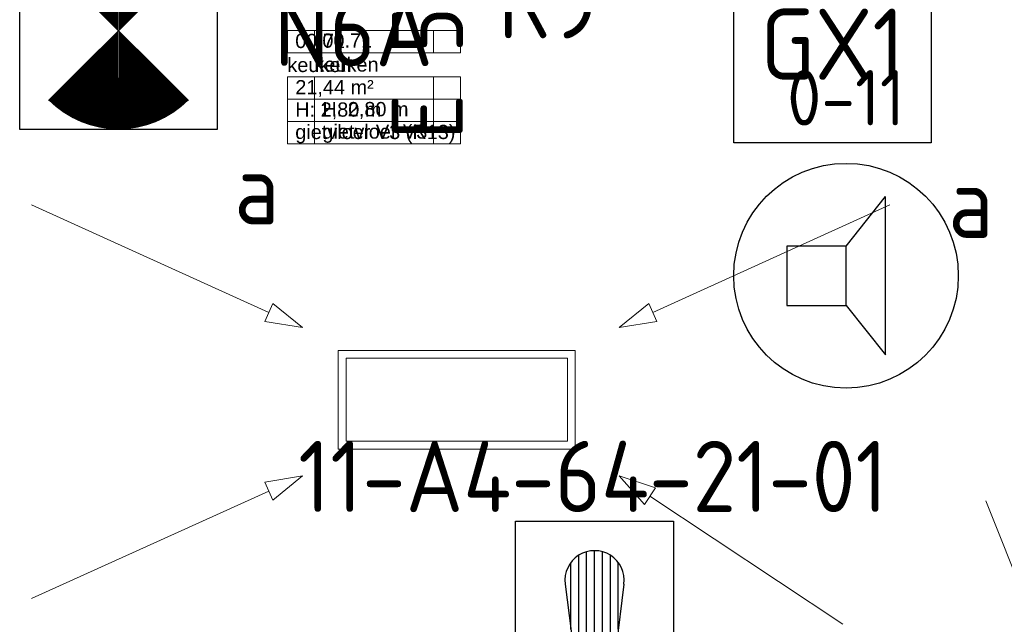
# Model space of a CAD drawing. Header units: millimetres. Extents: x -39149 to 267781, y -2340 to 58540.
# Tile 124 of 244: x 36620 to 39111, y 7521 to 9050. Entities that reach past the tile are written whole.
import ezdxf
from ezdxf.enums import TextEntityAlignment as Align

# ---------------------------------------------------------------- set-up
doc = ezdxf.new("R2010")
doc.units = ezdxf.units.MM
doc.header["$LTSCALE"] = 100
doc.header["$MEASUREMENT"] = 0
for name, color, linetype in [('73 Keuken', 7, 'Continuous'), ('73 Keuken 2D arcering', 7, 'Continuous'), ('AL$1A---_ALGEMEEN--bestaand', 9, 'Continuous'), ('EL6221--_KRACHT_400', 3, 'Continuous'), ('EL6222--_KRACHT_230', 3, 'Continuous'), ('EL6311--_LICHT_BINNEN', 3, 'Continuous'), ('EL6421--_GELUID', 3, 'Continuous'), ('EL6441--_DATACOM', 3, 'Continuous'), ('EL6511--_BRANDMELD', 3, 'Continuous'), ('Z Ruimteoppervlak', 7, 'Continuous'), ('Z Ruimteoppervlak Zone label', 7, 'Continuous'), ('Z Ruimteoppervlak Zone tekst', 7, 'Continuous')]:
    doc.layers.add(name, color=color, linetype=linetype)
doc.styles.add('buro-012', font='isocp.shx', dxfattribs={"height": 120})
doc.styles.add('BURO-018', font='isocp.shx', dxfattribs={"height": 180})
doc.styles.add('GENERATED_STYLE_1', font='arial.ttf')
doc.styles.add('GENERATED_STYLE_2', font='swiss.ttf')
doc.styles.add('STABICAD-012', font='ISOCP.SHX', dxfattribs={"height": 1.2})
doc.styles.add('STABICAD-018', font='ISOCP.SHX', dxfattribs={"height": 1.8})
doc.styles.get("Standard").update_dxf_attribs({"font": 'txt', "bigfont": 'BIGFONT.SHX'})

# ---------------------------------------------------------------- blocks, each defined once
blk = doc.blocks.new('keuken_00.71_44_7', base_point=(37516.5, 8880.6))
at = {"layer": 'Z Ruimteoppervlak Zone label', "color": 8, "linetype": 'Continuous', "lineweight": 0}
for p, q in [((37297.6, 9022.1), (37735.4, 9022.1)), ((37297.6, 8965.5), (37297.6, 9022.1)), ((37735.4, 9022.1), (37735.4, 8965.5)), ((37735.4, 8965.5), (37297.6, 8965.5)), ((37297.6, 8905.1), (37735.4, 8905.1)), ((37297.6, 8848.6), (37297.6, 8905.1)), ((37735.4, 8905.1), (37735.4, 8848.6)), ((37735.4, 8848.6), (37297.6, 8848.6)), ((37297.6, 8848.6), (37735.4, 8848.6)), ((37297.6, 8792), (37297.6, 8848.6)), ((37735.4, 8848.6), (37735.4, 8792)), ((37735.4, 8792), (37297.6, 8792)), ((37297.6, 8792), (37735.4, 8792)), ((37297.6, 8735.4), (37297.6, 8792)), ((37735.4, 8792), (37735.4, 8735.4)), ((37735.4, 8735.4), (37297.6, 8735.4))]:
    blk.add_line(p, q, dxfattribs=at)
at = {"linetype": 'Continuous', "lineweight": 0, "flags": 1}
for tag in ['ROOM_AREA', 'ROOM_PERIM', 'ROOM_WALLS_SURF', 'ROOM_DOORS_SURF', 'ROOM_WINDS_SURF', 'ROOM_BASELEV', 'ROOM_NET_AREA', 'ROOM_REDUCED_AREA', 'ROOM_CALC_AREA', 'ROOM_VOLUME']:
    blk.add_attdef(tag, text='', height=2000, dxfattribs=at).set_placement((37516.5, 8309.2), align=Align.BOTTOM_LEFT)
at = {"layer": 'Z Ruimteoppervlak Zone tekst', "color": 2, "lineweight": 0, "insert": (37317.6, 8896.9), "char_height": 36, "attachment_point": 1, "style": 'GENERATED_STYLE_1'}
blk.add_mtext('{21,44 m²}', dxfattribs=at)
at = {"layer": 'Z Ruimteoppervlak Zone tekst', "color": 2, "lineweight": 0}
for tag, style, p in [('ROOM_NUMBER', 'GENERATED_STYLE_1', (37317.5, 8967.2)), ('ROOM_NAME', 'GENERATED_STYLE_2', (37297.6, 8906.5)), ('ROOM_HEIGHT', 'GENERATED_STYLE_1', (37317.5, 8793.7)), ('BASEC', 'GENERATED_STYLE_1', (37317.5, 8737.1))]:
    blk.add_attdef(tag, text='', height=36, dxfattribs=dict(at, style=style)).set_placement(p, align=Align.BOTTOM_LEFT)
blk = doc.blocks.new('Line_6_7', base_point=(38137, 8271.2))
at = {"layer": '73 Keuken', "color": 8, "linetype": 'Continuous', "lineweight": 0}
for p, q in [((38222, 8309.7), (38822.1, 8581.4)), ((38137, 8271.2), (38211.7, 8332.4)), ((38211.7, 8332.4), (38232.3, 8286.9)), ((38137, 8271.2), (38232.3, 8286.9))]:
    blk.add_line(p, q, dxfattribs=at)
blk = doc.blocks.new('Line_7_7', base_point=(38137, 7896.3))
at = {"layer": '73 Keuken', "color": 8, "linetype": 'Continuous', "lineweight": 0}
for p, q in [((38137, 7896.3), (38228.6, 7865.6)), ((38137, 7896.3), (38201, 7823.9)), ((38228.6, 7865.6), (38201, 7823.9)), ((38214.8, 7844.7), (38702.6, 7521.4))]:
    blk.add_line(p, q, dxfattribs=at)
blk = doc.blocks.new('Line_8_7', base_point=(37335.5, 8271.2))
at = {"layer": '73 Keuken', "color": 8, "linetype": 'Continuous', "lineweight": 0}
for p, q in [((37250.5, 8309.7), (36650.4, 8581.4)), ((37240.2, 8286.9), (37260.8, 8332.4)), ((37335.5, 8271.2), (37260.8, 8332.4)), ((37335.5, 8271.2), (37240.2, 8286.9))]:
    blk.add_line(p, q, dxfattribs=at)
blk = doc.blocks.new('Line_9_7', base_point=(37335.5, 7896.3))
at = {"layer": '73 Keuken', "color": 8, "linetype": 'Continuous', "lineweight": 0}
for p, q in [((37335.5, 7896.3), (37240.2, 7880.6)), ((37260.8, 7835), (37240.2, 7880.6)), ((37335.5, 7896.3), (37260.8, 7835)), ((37250.5, 7857.8), (36650.4, 7586))]:
    blk.add_line(p, q, dxfattribs=at)
blk = doc.blocks.new('keuken_00.71_44_8', base_point=(37516.5, 8880.6))
at = {"layer": 'Z Ruimteoppervlak Zone label', "color": 8, "linetype": 'Continuous', "lineweight": 0}
for p, q in [((37366.1, 9022.1), (37666.9, 9022.1)), ((37366.1, 8965.5), (37366.1, 9022.1)), ((37666.9, 9022.1), (37666.9, 8965.5)), ((37666.9, 8965.5), (37366.1, 8965.5)), ((37366.1, 8905.1), (37666.9, 8905.1)), ((37366.1, 8848.6), (37366.1, 8905.1)), ((37666.9, 8905.1), (37666.9, 8848.6)), ((37666.9, 8848.6), (37366.1, 8848.6)), ((37366.1, 8848.6), (37666.9, 8848.6)), ((37366.1, 8792), (37366.1, 8848.6)), ((37666.9, 8848.6), (37666.9, 8792)), ((37666.9, 8792), (37366.1, 8792)), ((37366.1, 8792), (37666.9, 8792)), ((37366.1, 8735.4), (37366.1, 8792)), ((37666.9, 8792), (37666.9, 8735.4)), ((37666.9, 8735.4), (37366.1, 8735.4))]:
    blk.add_line(p, q, dxfattribs=at)
blk = doc.blocks.new('Line_6_8', base_point=(38137, 8271.2))
at = {"layer": '73 Keuken', "color": 8, "linetype": 'Continuous', "lineweight": 0}
for p, q in [((38222, 8309.7), (38822.1, 8581.4)), ((38137, 8271.2), (38211.7, 8332.4)), ((38211.7, 8332.4), (38232.3, 8286.9)), ((38137, 8271.2), (38232.3, 8286.9))]:
    blk.add_line(p, q, dxfattribs=at)
blk = doc.blocks.new('Line_7_8', base_point=(38137, 7896.3))
at = {"layer": '73 Keuken', "color": 8, "linetype": 'Continuous', "lineweight": 0}
for p, q in [((38137, 7896.3), (38228.6, 7865.6)), ((38137, 7896.3), (38201, 7823.9)), ((38228.6, 7865.6), (38201, 7823.9)), ((38214.8, 7844.7), (38702.6, 7521.4))]:
    blk.add_line(p, q, dxfattribs=at)
blk = doc.blocks.new('Line_8_8', base_point=(37335.5, 8271.2))
at = {"layer": '73 Keuken', "color": 8, "linetype": 'Continuous', "lineweight": 0}
for p, q in [((37250.5, 8309.7), (36650.4, 8581.4)), ((37240.2, 8286.9), (37260.8, 8332.4)), ((37335.5, 8271.2), (37260.8, 8332.4)), ((37335.5, 8271.2), (37240.2, 8286.9))]:
    blk.add_line(p, q, dxfattribs=at)
blk = doc.blocks.new('Line_9_8', base_point=(37335.5, 7896.3))
at = {"layer": '73 Keuken', "color": 8, "linetype": 'Continuous', "lineweight": 0}
for p, q in [((37335.5, 7896.3), (37240.2, 7880.6)), ((37260.8, 7835), (37240.2, 7880.6)), ((37335.5, 7896.3), (37260.8, 7835)), ((37250.5, 7857.8), (36650.4, 7586))]:
    blk.add_line(p, q, dxfattribs=at)
blk = doc.blocks.new('E00018')
at = {"color": 0, "linetype": 'Continuous'}
for p, q in [((-1.768, -1.768), (1.768, 1.768)), ((1.768, -1.768), (-1.768, 1.768))]:
    blk.add_line(p, q, dxfattribs=at)
at = {"color": 0, "linetype": 'Continuous', "const_width": 2.5}
for points in [[(-0.884, 0.884, -0.198912), (0, 1.25, -0.198912), (0.884, 0.884, -1)], [(-0.884, -0.884, 0.198912), (0, -1.25, 0.198912), (0.884, -0.884, 1)]]:
    blk.add_lwpolyline(points, format="xyb", dxfattribs=at)
blk = doc.blocks.new('E00120-NO1')
at = {"color": 0, "linetype": 'Continuous'}
for p, q in [((-2.5, 2.5), (2.5, 2.5)), ((-2.5, -2.5), (-2.5, 2.5)), ((2.5, 2.5), (2.5, -2.5)), ((2.5, -2.5), (-2.5, -2.5))]:
    blk.add_line(p, q, dxfattribs=at)
at = {"color": 0, "zscale": 100}
blk.add_blockref('E00018', (0, 0), dxfattribs=at)
at = {"color": 0, "linetype": 'Continuous', "style": 'BURO-018'}
for tag, p in [('PANEL', (0, 8)), ('CIRCUIT', (0, 5)), ('SUBCIRCUIT', (4.5, 5)), ('LIGHTFIXTURECODE', (0, 0)), ('SWITCHCODE', (4.5, -4.5))]:
    blk.add_attdef(tag, text='', height=1.8, dxfattribs=at).set_placement(p, align=Align.MIDDLE)
blk = doc.blocks.new('E00120')
at = {"color": 0, "linetype": 'Continuous'}
for p, q in [((-2.5, 2.5), (2.5, 2.5)), ((-2.5, -2.5), (-2.5, 2.5)), ((2.5, 2.5), (2.5, -2.5)), ((2.5, -2.5), (-2.5, -2.5))]:
    blk.add_line(p, q, dxfattribs=at)
at = {"color": 0, "linetype": 'Continuous', "style": 'BURO-018'}
for tag, p in [('PANEL', (0, 8)), ('CIRCUIT', (0, 5)), ('SUBCIRCUIT', (4.5, 5)), ('LIGHTFIXTURECODE', (0, 0)), ('SWITCHCODE', (4.5, -4.5))]:
    blk.add_attdef(tag, text='', height=1.8, dxfattribs=at).set_placement(p, align=Align.MIDDLE)
blk = doc.blocks.new('E00497')
at = {"color": 0}
for p, q in [((0, 0.75), (1, 2)), ((1, -2), (1, 2)), ((0, 0.75), (-1.5, 0.75)), ((0, -0.75), (0, 0.75)), ((-1.5, -0.75), (0, -0.75)), ((0, -0.75), (1, -2))]:
    blk.add_line(p, q, dxfattribs=at)
blk.add_line((-1.5, 0.75), (-1.5, -0.75))
blk.add_circle((0, 0), 2.841, dxfattribs=at)
at = {"color": 0, "linetype": 'Continuous', "style": 'BURO-018'}
blk.add_attdef('TEXT1', text='', height=1.8, dxfattribs=at).set_placement((0, 4.5), align=Align.MIDDLE)
at = {"color": 0, "linetype": 'Continuous', "style": 'BURO-018', "flags": 1}
blk.add_attdef('ARTICLECODE', text='', height=1.8, dxfattribs=at).set_placement((0, 0), align=Align.MIDDLE)
blk = doc.blocks.new('111304D')
at = {"layer": 'AL$1A---_ALGEMEEN--bestaand', "color": 0, "linetype": 'Continuous'}
for p, q in [((-3, 9.982), (-3, 7.482)), ((-3, 8.732), (1.5, 6.134)), ((-1.5, 8.5), (1.5, 8.5)), ((0, 1), (0, 8.5)), ((1.5, 5.134), (-1.5, 6.866)), ((1.5, 4.134), (-1.5, 5.866)), ((1.5, 3.134), (-1.5, 4.866)), ((1.5, 2.134), (-1.5, 3.866))]:
    blk.add_line(p, q, dxfattribs=at)
blk.add_lwpolyline([(-1.683, 7.116, 1), (-2.183, 7.116, 1)], format="xyb", close=True, dxfattribs=at)
blk.add_circle((-1.933, 7.116), 0.5, dxfattribs=at)
blk.add_arc((0, 10), 1.5, 180, 0, dxfattribs=at)
at = {"layer": 'AL$1A---_ALGEMEEN--bestaand', "color": 0, "linetype": 'Continuous', "style": 'BURO-018'}
for tag, p in [('CIRCUIT', (0, 12.5)), ('PANEL', (0, 12.5)), ('SUBCIRCUIT', (4.5, 12.5))]:
    blk.add_attdef(tag, text='', height=1.8, dxfattribs=at).set_placement(p, align=Align.MIDDLE)
at = {"layer": 'AL$1A---_ALGEMEEN--bestaand', "color": 0, "linetype": 'Continuous', "style": 'BURO-018', "flags": 1}
for tag, p in [('POWERCODE', (13, 12.5)), ('ARTICLECODE', (0, 0))]:
    blk.add_attdef(tag, text='', height=1.8, dxfattribs=at).set_placement(p, align=Align.MIDDLE)
blk = doc.blocks.new('*X1918')
at = {"layer": 'AL$1A---_ALGEMEEN--bestaand', "color": 0, "linetype": 'Continuous'}
for p, q in [((159.6, 198.675), (159.6, 202.134)), ((159.8, 197.35), (159.8, 202.223)), ((160, 197.25), (160, 202.25)), ((160.2, 197.35), (160.2, 202.223)), ((160.4, 198.675), (160.4, 202.134)), ((159.4, 200.262), (159.4, 201.95)), ((160.6, 200.262), (160.6, 201.95)), ((159.6, 195.7), (159.6, 196.3)), ((159.8, 195.542), (159.8, 196.458)), ((160, 195.5), (160, 196.5)), ((160.2, 195.542), (160.2, 196.458)), ((160.4, 195.7), (160.4, 196.3))]:
    blk.add_line(p, q, dxfattribs=at)
blk = doc.blocks.new('1116A7')
at = {"layer": 'AL$1A---_ALGEMEEN--bestaand', "color": 0, "linetype": 'Continuous'}
for p, q in [((-2, -4), (-2, 4)), ((-2, 4), (2, 4)), ((2, 4), (2, -4)), ((-0.744, 2.406), (-0.248, -1.531)), ((0.744, 2.406), (0.248, -1.531)), ((2, -4), (-2, -4))]:
    blk.add_line(p, q, dxfattribs=at)
blk.add_circle((0, -3), 0.5, dxfattribs=at)
for centre, radius, start, end in [((0, 2.5), 0.75, 352.8192, 187.1808), ((0, -1.5), 0.25, 187.1808, 352.8192)]:
    blk.add_arc(centre, radius, start, end, dxfattribs=at)
blk.add_blockref('*X1918', (-160, -199), dxfattribs=at)
at = {"layer": 'AL$1A---_ALGEMEEN--bestaand', "color": 0, "linetype": 'Continuous', "style": 'BURO-018'}
blk.add_attdef('TEXT1', text='', height=1.8, dxfattribs=at).set_placement((0, 6.5), align=Align.MIDDLE)
at = {"layer": 'AL$1A---_ALGEMEEN--bestaand', "color": 0, "linetype": 'Continuous', "style": 'BURO-018', "flags": 1}
blk.add_attdef('ARTICLECODE', (0, 0), '', height=1.8, dxfattribs=at)
at = {"layer": 'EL6221--_KRACHT_400', "color": 1, "style": 'STABICAD-012'}
blk.add_attdef('FIREPROTECTION_PANEL', text='', height=1.8, dxfattribs=at).set_placement((716.247, 450.773), align=Align.MIDDLE)
at = {"layer": 'EL6222--_KRACHT_230', "color": 1, "style": 'STABICAD-018'}
for tag in ['FIREPROTECTION_HARDWARENUMBER', 'FIREPROTECTION_ZONE']:
    blk.add_attdef(tag, (0, 0), '', height=1.8, dxfattribs=at)
at = {"layer": 'EL6311--_LICHT_BINNEN', "color": 1, "style": 'STABICAD-018'}
blk.add_attdef('CODING2', (0, 0), '', height=1.8, dxfattribs=at)
at = {"layer": 'EL6441--_DATACOM', "color": 1, "style": 'STABICAD-018'}
blk.add_attdef('CODING1', (0, 0), '', height=1.8, dxfattribs=at)

msp = doc.modelspace()

# ---------------------------------------------------------------- linework, layer by layer
at = {"layer": '73 Keuken', "color": 8, "linetype": 'Continuous', "lineweight": 0}
for p, q in [((37426, 8213.6), (38026, 8213.6)), ((37426, 7963.6), (37426, 8213.6)), ((38026, 8213.6), (38026, 7963.6)), ((37446, 8193.6), (38006, 8193.6)), ((37446, 7983.6), (37446, 8193.6)), ((38006, 8193.6), (38006, 7983.6)), ((38026, 8048.6), (38026, 8128.6)), ((38006, 7983.6), (37446, 7983.6)), ((38026, 7963.6), (37426, 7963.6)), ((39064.7, 7833.2), (39167.7, 7574.2))]:
    msp.add_line(p, q, dxfattribs=at)
at = {"layer": '73 Keuken 2D arcering', "color": 8, "linetype": 'Continuous', "lineweight": 0}
for points in [[(37446, 8193.6), (38006, 8193.6), (38006, 7983.6), (37446, 7983.6)], [(38006, 8193.6), (38006, 7983.6), (37446, 7983.6), (37446, 8193.6)]]:
    msp.add_lwpolyline(points, close=True, dxfattribs=at)

# ---------------------------------------------------------------- block references
at = {"layer": '73 Keuken', "color": 251, "linetype": 'Continuous', "lineweight": 0}
for name, p in [('Line_8_7', (37335.5, 8271.2)), ('Line_8_8', (37335.5, 8271.2)), ('Line_6_7', (38137, 8271.2)), ('Line_6_8', (38137, 8271.2)), ('Line_9_7', (37335.5, 7896.3)), ('Line_9_8', (37335.5, 7896.3)), ('Line_7_7', (38137, 7896.3)), ('Line_7_8', (38137, 7896.3))]:
    msp.add_blockref(name, p, dxfattribs=at)
at = {"layer": 'EL6221--_KRACHT_400', "linetype": 'Continuous'}
ref = msp.add_blockref('111304D', (37957.2, 10157.1), dxfattribs=dict(at, xscale=100, yscale=100, rotation=180))
ref.add_attrib('CIRCUIT', 'K9', dxfattribs={"layer": '0', "color": 1, "linetype": 'ByBlock', "height": 180, "style": 'STABICAD-018'}).set_placement((37957.2, 9092.8), align=Align.MIDDLE)
ref.add_attrib('SUBCIRCUIT', 'E 51.05', dxfattribs={"layer": '0', "color": 1, "linetype": 'ByBlock', "height": 180, "rotation": 90, "style": 'STABICAD-018'}).set_placement((37651.6, 9092.8), align=Align.MIDDLE)
at = {"layer": 'EL6311--_LICHT_BINNEN', "linetype": 'Continuous'}
ref = msp.add_blockref('E00120-NO1', (36870.3, 9022.3), dxfattribs=dict(at, xscale=100, yscale=100, zscale=100))
ref.add_attrib('CIRCUIT', 'GX1', dxfattribs={"layer": '0', "color": 3, "linetype": 'ByBlock', "height": 180, "style": 'BURO-018'}).set_placement((37220.3, 9422.3), align=Align.MIDDLE)
ref.add_attrib('LIGHTFIXTURECODE', 'N6A', dxfattribs={"layer": '0', "color": 3, "linetype": 'ByBlock', "height": 180, "style": 'BURO-018'}).set_placement((37465, 9022.3), align=Align.MIDDLE)
ref.add_attrib('SWITCHCODE', 'a', dxfattribs={"layer": '0', "color": 3, "linetype": 'ByBlock', "height": 180, "style": 'BURO-018'}).set_placement((37220.3, 8622.3), align=Align.MIDDLE)
ref = msp.add_blockref('E00120', (38676.7, 8988), dxfattribs=dict(at, xscale=100, yscale=100, zscale=100))
ref.add_attrib('CIRCUIT', '3A', dxfattribs={"layer": '0', "color": 3, "linetype": 'ByBlock', "height": 180, "style": 'BURO-018'}).set_placement((39026.7, 9388), align=Align.MIDDLE)
ref.add_attrib('LIGHTFIXTURECODE', 'GX1', dxfattribs={"layer": '0', "color": 3, "linetype": 'ByBlock', "height": 180, "style": 'BURO-018'}).set_placement((38676.7, 8988), align=Align.MIDDLE)
ref.add_attrib('SWITCHCODE', 'a', dxfattribs={"layer": '0', "color": 3, "linetype": 'ByBlock', "height": 180, "style": 'BURO-018'}).set_placement((39026.7, 8588), align=Align.MIDDLE)
at = {"layer": 'EL6421--_GELUID', "linetype": 'Continuous'}
ref = msp.add_blockref('E00497', (38711, 8402.3), dxfattribs=dict(at, xscale=100, yscale=100, zscale=100))
ref.add_attrib('TEXT1', '0-11', dxfattribs={"layer": '0', "color": 1, "linetype": 'ByBlock', "height": 140, "style": 'buro-012'}).set_placement((38711, 8852.3), align=Align.MIDDLE)
at = {"layer": 'EL6511--_BRANDMELD', "linetype": 'Continuous'}
ref = msp.add_blockref('1116A7', (38074.7, 7382.1), dxfattribs=dict(at, xscale=100, yscale=100))
ref.add_attrib('CODING1', '11-A4-64-21-01', dxfattribs={"layer": '0', "color": 1, "linetype": 'ByBlock', "height": 180, "style": 'STABICAD-018'}).set_placement((38070.5, 7894.9), align=Align.MIDDLE)
at = {"layer": 'Z Ruimteoppervlak', "color": 2, "linetype": 'Continuous', "lineweight": 0}
ref = msp.add_blockref('keuken_00.71_44_7', (37516.5, 8880.6), dxfattribs=at)
ref.add_attrib('ROOM_NAME', 'keuken', dxfattribs={"layer": 'Z Ruimteoppervlak Zone tekst', "color": 2, "linetype": 'Continuous', "lineweight": 0, "height": 36, "style": 'GENERATED_STYLE_2'}).set_placement((37297.6, 8906.5), align=Align.BOTTOM_LEFT)
ref.add_attrib('ROOM_NUMBER', '00.71', dxfattribs={"layer": 'Z Ruimteoppervlak Zone tekst', "color": 2, "linetype": 'Continuous', "lineweight": 0, "height": 36, "style": 'GENERATED_STYLE_1'}).set_placement((37317.5, 8967.2), align=Align.BOTTOM_LEFT)
ref.add_attrib('ROOM_HEIGHT', 'H: 2,80 m', dxfattribs={"layer": 'Z Ruimteoppervlak Zone tekst', "color": 2, "linetype": 'Continuous', "lineweight": 0, "height": 36, "style": 'GENERATED_STYLE_1'}).set_placement((37317.5, 8793.7), align=Align.BOTTOM_LEFT)
ref.add_attrib('BASEC', 'gietvloer V3 (R13)', dxfattribs={"layer": 'Z Ruimteoppervlak Zone tekst', "color": 2, "linetype": 'Continuous', "lineweight": 0, "height": 36, "style": 'GENERATED_STYLE_1'}).set_placement((37317.5, 8737.1), align=Align.BOTTOM_LEFT)
ref = msp.add_blockref('keuken_00.71_44_8', (37516.5, 8880.6), dxfattribs=at)
ref.add_attrib('ROOM_NAME', 'keuken', (37366.1, 8918.5), dxfattribs={"layer": 'Z Ruimteoppervlak Zone tekst', "color": 2, "linetype": 'Continuous', "lineweight": 0, "height": 36, "style": 'GENERATED_STYLE_2'})
ref.add_attrib('ROOM_NUMBER', '00.71', (37386.1, 8979.1), dxfattribs={"layer": 'Z Ruimteoppervlak Zone tekst', "color": 2, "linetype": 'Continuous', "lineweight": 0, "height": 36, "style": 'GENERATED_STYLE_1'})
ref.add_attrib('ROOM_HEIGHT', 'H: 2,80 m', (37386.1, 8805.6), dxfattribs={"layer": 'Z Ruimteoppervlak Zone tekst', "color": 2, "linetype": 'Continuous', "lineweight": 0, "height": 36, "style": 'GENERATED_STYLE_1'})
ref.add_attrib('BASEC', 'gietvloer V3', (37386.1, 8749), dxfattribs={"layer": 'Z Ruimteoppervlak Zone tekst', "color": 2, "linetype": 'Continuous', "lineweight": 0, "height": 36, "style": 'GENERATED_STYLE_1'})

doc.saveas('drawing.dxf')
